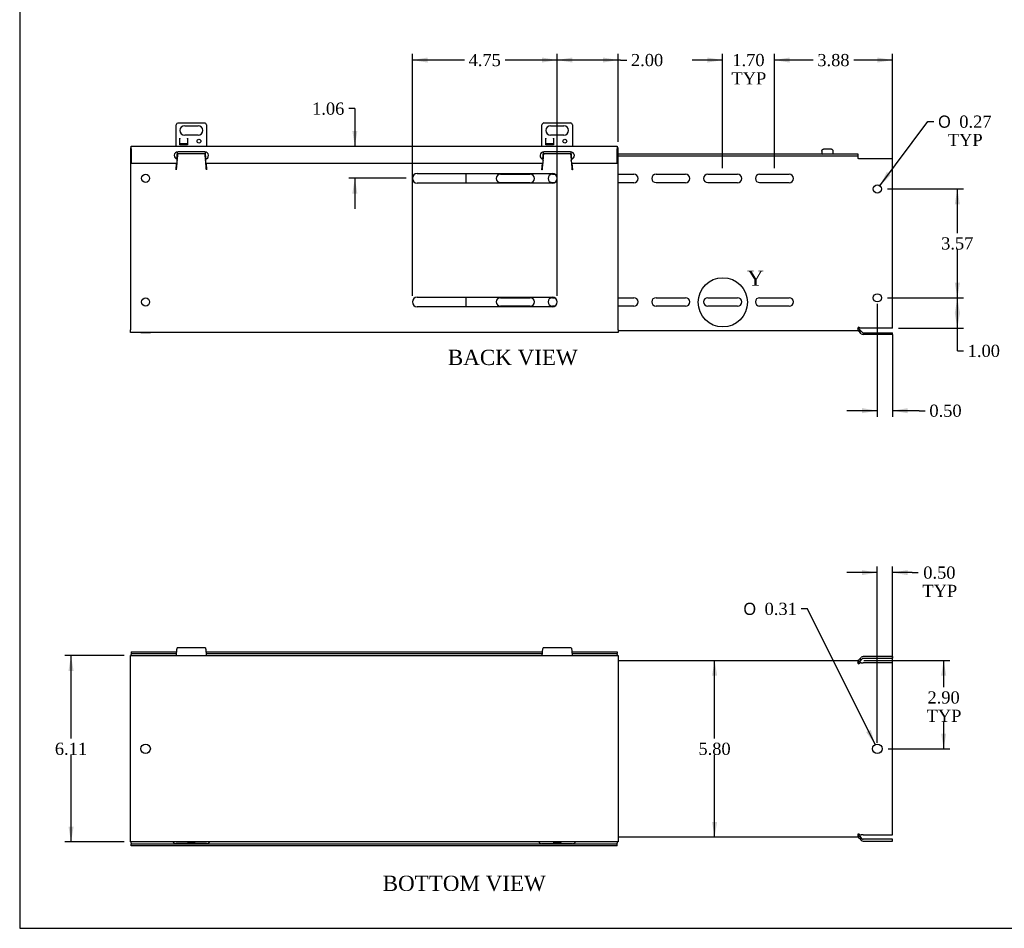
# Model space of a CAD drawing. Header units: inches. Extents: x 0.2 to 89.8, y -0.5 to 59.8.
# Tile 1 of 8: x 0.2 to 32.5, y 0.2 to 30. Entities that reach past the tile are written whole.
import ezdxf
from ezdxf.enums import TextEntityAlignment as Align
from ezdxf.lldxf.tags import DXFTag

# ---------------------------------------------------------------- set-up
doc = ezdxf.new("R2010")
doc.units = ezdxf.units.IN
doc.header["$MEASUREMENT"] = 0
for name, color, linetype in [('COM55240', 7, 'Continuous'), ('COM55544-3', 7, 'Continuous'), ('COM55545-3', 7, 'Continuous'), ('COM55546-3', 7, 'Continuous'), ('COM55609-3', 7, 'Continuous'), ('Default', 7, 'Continuous'), ('RVT19019', 7, 'Continuous'), ('SCS19491', 7, 'Continuous')]:
    doc.layers.add(name, color=color, linetype=linetype)
doc.styles.add('SEACAD_Solid_Edge_ANSI1_Symbols', font='txt')
doc.styles.add('SEACAD_Times_New_Roman', font='times.ttf')
tags = doc.linetypes.add('CENTER2', pattern=[1.125, 0.75, -0.125, 0.125, -0.125]).pattern_tags.tags
tags[10:11] = [DXFTag(74, 4), DXFTag(75, 0), DXFTag(340, '0'), DXFTag(46, 0.0), DXFTag(50, 0.0), DXFTag(44, 0.0), DXFTag(45, 0.0)]
tags[8:9] = [DXFTag(74, 4), DXFTag(75, 0), DXFTag(340, '0'), DXFTag(46, 0.0), DXFTag(50, 0.0), DXFTag(44, 0.0), DXFTag(45, 0.0)]
tags[6:7] = [DXFTag(74, 4), DXFTag(75, 0), DXFTag(340, '0'), DXFTag(46, 0.0), DXFTag(50, 0.0), DXFTag(44, 0.0), DXFTag(45, 0.0)]
tags[4:5] = [DXFTag(74, 4), DXFTag(75, 0), DXFTag(340, '0'), DXFTag(46, 0.0), DXFTag(50, 0.0), DXFTag(44, 0.0), DXFTag(45, 0.0)]
doc.dimstyles.new('HAMMOND_(STH_-_66x44)', dxfattribs={"dimtxt": 0.4, "dimasz": 0.5, "dimexe": 0.2, "dimexo": 0.2, "dimgap": 0.1, "dimtad": 0, "dimtih": 1, "dimtoh": 1, "dimzin": 0, "dimdsep": 46, "dimtxsty": 'SEACAD_Times_New_Roman', "dimblk1": '_SE_FILLED', "dimblk2": '_SE_FILLED', "dimsah": 1, "dimcen": 0.2, "dimadec": 0, "dimazin": 0, "dimtfac": 0.8, "dimtofl": 0, "dimtmove": 0, "dimatfit": 3, "dimfxl": 1, "dimtolj": 1, "dimtzin": 0, "dimarcsym": 0})

# ---------------------------------------------------------------- blocks, each defined once
blk = doc.blocks.new('SE2')
at = {"layer": 'COM55240', "color": 7, "linetype": 'Continuous'}
for p, q in [((5.367, 25.824), (5.367, 26.525)), ((5.43, 26.587), (6.305, 26.587)), ((5.649, 26.494), (6.086, 26.494)), ((6.367, 26.525), (6.367, 25.824)), ((17.367, 25.824), (17.367, 26.525)), ((17.43, 26.587), (18.305, 26.587)), ((17.649, 26.494), (18.086, 26.494)), ((18.367, 26.525), (18.367, 25.824)), ((6.086, 26.181), (5.649, 26.181)), ((18.086, 26.181), (17.649, 26.181)), ((5.492, 26.087), (5.493, 26.087)), ((5.492, 25.869), (5.492, 26.087)), ((5.742, 25.869), (5.492, 25.869)), ((5.493, 26.087), (5.493, 26.075)), ((5.493, 25.893), (5.493, 26.075)), ((5.493, 25.869), (5.493, 25.893)), ((5.742, 25.893), (5.493, 25.893)), ((5.742, 25.869), (5.493, 25.869)), ((5.742, 26.087), (5.742, 25.869)), ((5.742, 26.087), (5.742, 26.087)), ((5.742, 26.075), (5.742, 26.087)), ((5.742, 26.075), (5.742, 25.893)), ((5.742, 25.869), (5.742, 25.893)), ((17.492, 26.087), (17.493, 26.087)), ((17.492, 25.869), (17.492, 26.087)), ((17.742, 25.869), (17.492, 25.869)), ((17.493, 26.087), (17.493, 26.075)), ((17.493, 25.893), (17.493, 26.075)), ((17.493, 25.869), (17.493, 25.893)), ((17.742, 25.893), (17.493, 25.893)), ((17.742, 25.869), (17.493, 25.869)), ((17.742, 26.087), (17.742, 25.869)), ((17.742, 26.087), (17.742, 26.087)), ((17.742, 26.075), (17.742, 26.087)), ((17.742, 26.075), (17.742, 25.893)), ((17.742, 25.869), (17.742, 25.893))]:
    blk.add_line(p, q, dxfattribs=at)
for centre in [(6.117, 25.987), (18.117, 25.987)]:
    blk.add_circle(centre, 0.0625, dxfattribs=at)
for centre, radius, start, end in [((5.481, 26.473), 0.125, 114.2952, 155.7048), ((5.649, 26.337), 0.156, 90, 270), ((6.086, 26.337), 0.156, 270, 90), ((6.254, 26.473), 0.125, 24.2952, 65.7048), ((17.481, 26.473), 0.125, 114.2952, 155.7048), ((17.649, 26.337), 0.156, 90, 270), ((18.086, 26.337), 0.156, 270, 90), ((18.254, 26.473), 0.125, 24.2952, 65.7048), ((5.481, 25.232), 0.125, 213.8124, 217.8878), ((6.254, 25.232), 0.125, 322.5776, 326.1876)]:
    blk.add_arc(centre, radius, start, end, dxfattribs=at)
at = {"layer": 'COM55544-3', "color": 7, "linetype": 'Continuous'}
for p, q in [((3.867, 25.767), (3.867, 19.796)), ((3.899, 25.767), (3.867, 25.767)), ((5.397, 25.391), (5.419, 25.636)), ((5.429, 25.58), (6.306, 25.58)), ((6.316, 25.636), (6.337, 25.391)), ((17.397, 25.391), (17.419, 25.636)), ((17.429, 25.58), (18.306, 25.58)), ((18.316, 25.636), (18.337, 25.391)), ((19.867, 25.767), (19.836, 25.767)), ((19.867, 19.796), (19.867, 25.767)), ((5.367, 25.048), (5.386, 25.262)), ((6.349, 25.262), (6.367, 25.048)), ((17.367, 25.048), (17.386, 25.262)), ((18.349, 25.262), (18.367, 25.048)), ((5.372, 25.048), (5.367, 25.048)), ((5.377, 25.129), (5.382, 25.146)), ((5.377, 25.075), (5.377, 25.129)), ((5.377, 25.075), (5.382, 25.092)), ((5.382, 25.092), (5.382, 25.146)), ((6.353, 25.146), (6.358, 25.129)), ((6.353, 25.092), (6.353, 25.146)), ((6.353, 25.092), (6.358, 25.075)), ((6.358, 25.075), (6.358, 25.129)), ((6.367, 25.048), (6.362, 25.048)), ((13.274, 24.923), (17.711, 24.923)), ((17.372, 25.048), (17.367, 25.048)), ((17.377, 25.129), (17.382, 25.146)), ((17.377, 25.075), (17.377, 25.129)), ((17.377, 25.075), (17.382, 25.092)), ((17.382, 25.092), (17.382, 25.146)), ((18.353, 25.146), (18.358, 25.129)), ((18.353, 25.092), (18.353, 25.146)), ((18.353, 25.092), (18.358, 25.075)), ((18.358, 25.075), (18.358, 25.129)), ((18.367, 25.048), (18.362, 25.048)), ((17.711, 24.61), (13.274, 24.61)), ((13.274, 20.866), (17.711, 20.866)), ((17.711, 20.553), (13.274, 20.553)), ((3.867, 19.71), (3.867, 19.796)), ((19.867, 19.71), (3.867, 19.71)), ((4.211, 19.71), (4.524, 19.71)), ((19.867, 19.796), (19.867, 19.71))]:
    blk.add_line(p, q, dxfattribs=at)
for centre in [(4.367, 24.767), (4.367, 20.71)]:
    blk.add_circle(centre, 0.133, dxfattribs=at)
for centre, radius, start, end in [((6.899, 25.001), 1.527, 175.2, 178.238), ((5.539, 25.033), 0.167, 165.6155, 175.0878), ((4.836, 25.001), 1.527, 1.762, 4.8), ((6.196, 25.033), 0.167, 4.9122, 14.3845), ((13.274, 24.767), 0.156, 90, 270), ((18.899, 25.001), 1.527, 175.2, 178.238), ((17.539, 25.033), 0.167, 165.6155, 175.0878), ((17.711, 24.767), 0.156, 270, 90), ((16.836, 25.001), 1.527, 1.762, 4.8), ((18.196, 25.033), 0.167, 4.9122, 14.3845), ((13.274, 20.71), 0.156, 90, 270), ((17.711, 20.71), 0.156, 270, 90)]:
    blk.add_arc(centre, radius, start, end, dxfattribs=at)
for points, knots in [([(5.382, 25.092), (5.384, 25.101), (5.386, 25.113), (5.389, 25.142), (5.391, 25.16), (5.395, 25.199), (5.397, 25.221), (5.401, 25.267), (5.403, 25.292), (5.407, 25.341), (5.409, 25.367), (5.413, 25.417), (5.415, 25.441), (5.419, 25.487), (5.421, 25.509), (5.425, 25.548), (5.427, 25.566), (5.429, 25.58)], [0, 0, 0, 0, 0.125, 0.125, 0.25, 0.25, 0.375, 0.375, 0.5, 0.5, 0.625, 0.625, 0.75, 0.75, 0.875, 0.875, 1, 1, 1, 1]), ([(6.306, 25.58), (6.308, 25.566), (6.31, 25.548), (6.314, 25.509), (6.316, 25.487), (6.32, 25.441), (6.322, 25.417), (6.326, 25.367), (6.328, 25.341), (6.332, 25.292), (6.334, 25.267), (6.338, 25.221), (6.34, 25.199), (6.344, 25.16), (6.345, 25.142), (6.349, 25.113), (6.351, 25.101), (6.353, 25.092)], [0, 0, 0, 0, 0.125, 0.125, 0.25, 0.25, 0.375, 0.375, 0.5, 0.5, 0.625, 0.625, 0.75, 0.75, 0.875, 0.875, 1, 1, 1, 1]), ([(17.382, 25.092), (17.384, 25.101), (17.386, 25.113), (17.389, 25.142), (17.391, 25.16), (17.395, 25.199), (17.397, 25.221), (17.401, 25.267), (17.403, 25.292), (17.407, 25.341), (17.409, 25.367), (17.413, 25.417), (17.415, 25.441), (17.419, 25.487), (17.421, 25.509), (17.425, 25.548), (17.427, 25.566), (17.429, 25.58)], [0, 0, 0, 0, 0.125, 0.125, 0.25, 0.25, 0.375, 0.375, 0.5, 0.5, 0.625, 0.625, 0.75, 0.75, 0.875, 0.875, 1, 1, 1, 1]), ([(18.306, 25.58), (18.308, 25.566), (18.31, 25.548), (18.314, 25.509), (18.316, 25.487), (18.32, 25.441), (18.322, 25.417), (18.326, 25.367), (18.328, 25.341), (18.332, 25.292), (18.334, 25.267), (18.338, 25.221), (18.34, 25.199), (18.344, 25.16), (18.345, 25.142), (18.349, 25.113), (18.351, 25.101), (18.353, 25.092)], [0, 0, 0, 0, 0.125, 0.125, 0.25, 0.25, 0.375, 0.375, 0.5, 0.5, 0.625, 0.625, 0.75, 0.75, 0.875, 0.875, 1, 1, 1, 1]), ([(5.382, 25.146), (5.384, 25.153), (5.386, 25.162), (5.389, 25.186), (5.391, 25.199), (5.395, 25.231), (5.397, 25.248), (5.401, 25.285), (5.403, 25.304), (5.406, 25.334), (5.407, 25.344), (5.408, 25.353)], [0, 0, 0, 0, 0.125, 0.125, 0.25, 0.25, 0.375, 0.375, 0.5, 0.5, 0.5608135, 0.5608135, 0.5608135, 0.5608135]), ([(5.408, 25.354), (5.408, 25.351), (5.408, 25.347), (5.407, 25.345), (5.407, 25.347), (5.408, 25.351), (5.408, 25.354)], [0, 0, 0, 0, 0.303382, 0.558357, 0.784097, 1, 1, 1, 1]), ([(6.327, 25.354), (6.327, 25.351), (6.327, 25.347), (6.328, 25.345), (6.327, 25.347), (6.327, 25.351), (6.327, 25.354)], [0, 0, 0, 0, 0.215904, 0.441643, 0.696618, 1, 1, 1, 1]), ([(6.327, 25.353), (6.328, 25.344), (6.329, 25.334), (6.332, 25.304), (6.334, 25.285), (6.338, 25.248), (6.34, 25.231), (6.344, 25.199), (6.345, 25.186), (6.349, 25.162), (6.351, 25.153), (6.353, 25.146)], [0.4391864, 0.4391864, 0.4391864, 0.4391864, 0.5, 0.5, 0.625, 0.625, 0.75, 0.75, 0.875, 0.875, 1, 1, 1, 1]), ([(17.382, 25.146), (17.384, 25.153), (17.386, 25.162), (17.389, 25.186), (17.391, 25.199), (17.395, 25.231), (17.397, 25.248), (17.401, 25.285), (17.403, 25.304), (17.406, 25.334), (17.407, 25.344), (17.408, 25.353)], [0, 0, 0, 0, 0.125, 0.125, 0.25, 0.25, 0.375, 0.375, 0.5, 0.5, 0.5608135, 0.5608135, 0.5608135, 0.5608135]), ([(17.408, 25.354), (17.408, 25.351), (17.408, 25.347), (17.407, 25.345), (17.407, 25.347), (17.408, 25.351), (17.408, 25.354)], [0, 0, 0, 0, 0.303382, 0.558357, 0.784097, 1, 1, 1, 1]), ([(18.327, 25.354), (18.327, 25.351), (18.327, 25.347), (18.328, 25.345), (18.327, 25.347), (18.327, 25.351), (18.327, 25.354)], [0, 0, 0, 0, 0.215904, 0.441643, 0.696618, 1, 1, 1, 1]), ([(18.327, 25.353), (18.328, 25.344), (18.329, 25.334), (18.332, 25.304), (18.334, 25.285), (18.338, 25.248), (18.34, 25.231), (18.344, 25.199), (18.345, 25.186), (18.349, 25.162), (18.351, 25.153), (18.353, 25.146)], [0.4391864, 0.4391864, 0.4391864, 0.4391864, 0.5, 0.5, 0.625, 0.625, 0.75, 0.75, 0.875, 0.875, 1, 1, 1, 1])]:
    blk.add_open_spline(points, degree=3, knots=knots, dxfattribs=at)
at = {"layer": 'COM55545-3', "color": 7, "linetype": 'Continuous'}
for p, q in [((3.899, 25.824), (19.836, 25.824)), ((3.899, 25.738), (3.899, 25.824)), ((3.899, 25.738), (3.899, 25.262)), ((6.305, 25.637), (5.43, 25.637)), ((18.305, 25.637), (17.43, 25.637)), ((19.836, 25.824), (19.836, 25.738)), ((19.836, 25.262), (19.836, 25.738)), ((3.899, 25.262), (5.399, 25.262)), ((6.336, 25.262), (17.399, 25.262)), ((18.336, 25.262), (19.836, 25.262))]:
    blk.add_line(p, q, dxfattribs=at)
for centre, start, end in [((5.43, 25.512), 90, 261.095), ((6.305, 25.512), 278.9529, 90), ((17.43, 25.512), 90, 261.095), ((18.305, 25.512), 278.9529, 90)]:
    blk.add_arc(centre, 0.125, start, end, dxfattribs=at)
at = {"layer": 'COM55546-3', "color": 7, "linetype": 'Continuous'}
for p, q in [((17.407, 25.503), (17.42, 25.503)), ((18.314, 25.503), (18.328, 25.503)), ((19.867, 25.503), (27.73, 25.503)), ((27.73, 25.503), (27.73, 25.417)), ((27.751, 25.417), (27.73, 25.417)), ((27.751, 25.417), (27.842, 25.417)), ((27.842, 25.417), (27.903, 25.417)), ((27.903, 25.417), (28.867, 25.417)), ((28.867, 19.846), (28.867, 25.417)), ((14.867, 24.923), (14.867, 24.61)), ((16.008, 24.905), (16.977, 24.905)), ((17.708, 24.905), (17.783, 24.905)), ((19.867, 24.905), (20.377, 24.905)), ((21.108, 24.905), (22.077, 24.905)), ((22.808, 24.905), (23.777, 24.905)), ((24.508, 24.905), (25.477, 24.905)), ((16.977, 24.624), (16.008, 24.624)), ((17.776, 24.624), (17.708, 24.624)), ((20.377, 24.624), (19.867, 24.624)), ((22.077, 24.624), (21.108, 24.624)), ((23.777, 24.624), (22.808, 24.624)), ((25.477, 24.624), (24.508, 24.624)), ((14.867, 20.866), (14.867, 20.553)), ((16.008, 20.85), (16.977, 20.85)), ((17.708, 20.85), (17.78, 20.85)), ((19.867, 20.85), (20.377, 20.85)), ((21.108, 20.85), (22.077, 20.85)), ((22.808, 20.85), (23.777, 20.85)), ((24.508, 20.85), (25.477, 20.85)), ((16.977, 20.569), (16.008, 20.569)), ((17.78, 20.569), (17.708, 20.569)), ((20.377, 20.569), (19.867, 20.569)), ((22.077, 20.569), (21.108, 20.569)), ((23.777, 20.569), (22.808, 20.569)), ((25.477, 20.569), (24.508, 20.569)), ((27.73, 19.767), (19.867, 19.767)), ((27.73, 19.853), (27.73, 19.767)), ((27.789, 19.846), (27.751, 19.884)), ((27.751, 19.758), (27.791, 19.798)), ((27.751, 19.758), (27.788, 19.721)), ((27.788, 19.721), (27.829, 19.761)), ((27.842, 19.667), (27.788, 19.721)), ((27.842, 19.846), (27.789, 19.846)), ((27.791, 19.798), (27.829, 19.761)), ((27.829, 19.761), (27.883, 19.707)), ((27.903, 19.846), (27.842, 19.846)), ((28.867, 19.846), (27.903, 19.846)), ((27.903, 19.699), (28.867, 19.699)), ((28.867, 19.642), (27.903, 19.642)), ((28.867, 19.642), (28.867, 19.699))]:
    blk.add_line(p, q, dxfattribs=at)
for centre in [(28.367, 24.417), (28.367, 20.846)]:
    blk.add_circle(centre, 0.133, dxfattribs=at)
for centre, radius, start, end in [((16.008, 24.765), 0.14, 90, 270), ((16.977, 24.765), 0.141, 270, 90), ((17.708, 24.765), 0.14, 90, 270), ((20.377, 24.765), 0.141, 270, 90), ((21.108, 24.765), 0.14, 90, 270), ((22.077, 24.765), 0.141, 270, 90), ((22.808, 24.765), 0.14, 90, 270), ((23.777, 24.765), 0.141, 270, 90), ((24.508, 24.765), 0.14, 90, 270), ((25.477, 24.765), 0.141, 270, 90), ((16.008, 20.71), 0.14, 90, 270), ((16.977, 20.71), 0.141, 270, 90), ((17.708, 20.71), 0.14, 90, 270), ((20.377, 20.71), 0.141, 270, 90), ((21.108, 20.71), 0.14, 90, 270), ((22.077, 20.71), 0.141, 270, 90), ((22.808, 20.71), 0.14, 90, 270), ((23.777, 20.71), 0.141, 270, 90), ((24.508, 20.71), 0.14, 90, 270), ((25.477, 20.71), 0.141, 270, 90), ((27.535, 20.001), 0.246, 322.7794, 331.6074), ((27.527, 20.315), 0.505, 293.7221, 298.1767), ((27.73, 19.738), 0.086, 45, 90), ((27.73, 19.737), 0.0293, 45.236, 89.764), ((27.903, 19.728), 0.029, 225, 270), ((27.903, 19.728), 0.086, 225, 270)]:
    blk.add_arc(centre, radius, start, end, dxfattribs=at)
at = {"layer": 'COM55609-3', "color": 7, "linetype": 'Continuous'}
for p, q in [((17.426, 25.56), (17.412, 25.56)), ((18.323, 25.56), (18.309, 25.56)), ((27.742, 25.56), (19.867, 25.56)), ((27.742, 25.503), (27.742, 25.56)), ((27.742, 25.503), (27.73, 25.503))]:
    blk.add_line(p, q, dxfattribs=at)
at = {"layer": 'SCS19491', "color": 7, "linetype": 'Continuous'}
for p, q in [((26.542, 25.645), (26.542, 25.585)), ((26.546, 25.66), (26.544, 25.66)), ((26.637, 25.735), (26.699, 25.735)), ((26.696, 25.735), (26.699, 25.735)), ((26.7, 25.73), (26.76, 25.731)), ((26.754, 25.735), (26.751, 25.735)), ((26.756, 25.735), (26.754, 25.735)), ((26.754, 25.735), (26.754, 25.731)), ((26.759, 25.735), (26.756, 25.735)), ((26.756, 25.731), (26.756, 25.735)), ((26.759, 25.735), (26.823, 25.735)), ((26.76, 25.731), (26.759, 25.735)), ((26.914, 25.66), (26.916, 25.66)), ((26.917, 25.585), (26.917, 25.645))]:
    blk.add_line(p, q, dxfattribs=at)
for centre, radius, start, end in [((26.632, 25.645), 0.09, 170.4059, 180), ((26.567, 25.585), 0.025, 180, 270), ((26.892, 25.585), 0.025, 270, 0), ((26.827, 25.645), 0.09, 0, 9.5941)]:
    blk.add_arc(centre, radius, start, end, dxfattribs=at)
for points in [[(26.546, 25.66), (26.547, 25.665), (26.548, 25.67), (26.552, 25.68), (26.554, 25.685), (26.56, 25.694), (26.563, 25.699), (26.57, 25.707), (26.574, 25.711), (26.582, 25.717), (26.586, 25.72), (26.596, 25.726), (26.601, 25.728), (26.611, 25.731), (26.616, 25.733), (26.627, 25.734), (26.632, 25.735), (26.637, 25.735)], [(26.823, 25.735), (26.828, 25.735), (26.833, 25.734), (26.844, 25.733), (26.849, 25.731), (26.859, 25.728), (26.864, 25.726), (26.874, 25.72), (26.878, 25.717), (26.886, 25.711), (26.89, 25.707), (26.897, 25.699), (26.9, 25.694), (26.906, 25.685), (26.908, 25.68), (26.912, 25.67), (26.913, 25.665), (26.914, 25.66)]]:
    blk.add_open_spline(points, degree=3, knots=[0, 0, 0, 0, 0.125, 0.125, 0.25, 0.25, 0.375, 0.375, 0.5, 0.5, 0.625, 0.625, 0.75, 0.75, 0.875, 0.875, 1, 1, 1, 1], dxfattribs=at)
blk.add_open_spline([(26.699, 25.735), (26.699, 25.735), (26.7, 25.733), (26.7, 25.73)], degree=3, dxfattribs=at)
blk = doc.blocks.new('SE5')
at = {"layer": 'COM55544-3', "color": 7, "linetype": 'Continuous'}
for p, q in [((3.867, 9.022), (3.867, 9.108)), ((3.867, 9.108), (19.867, 9.108)), ((5.377, 9.127), (5.382, 9.175)), ((6.327, 9.358), (5.408, 9.358)), ((6.353, 9.175), (6.358, 9.127)), ((17.377, 9.127), (17.382, 9.175)), ((18.327, 9.358), (17.408, 9.358)), ((18.353, 9.175), (18.358, 9.127)), ((19.867, 9.108), (19.867, 9.022)), ((3.867, 3.08), (3.867, 9.022)), ((19.867, 9.022), (19.867, 3.08)), ((3.867, 2.994), (3.867, 3.08)), ((19.867, 2.994), (3.867, 2.994)), ((19.867, 3.08), (19.867, 2.994))]:
    blk.add_line(p, q, dxfattribs=at)
blk.add_circle((4.367, 6.051), 0.156, dxfattribs=at)
for points, knots in [([(5.372, 9.108), (5.373, 9.108), (5.373, 9.108), (5.374, 9.11), (5.374, 9.111), (5.375, 9.115), (5.376, 9.117), (5.376, 9.121), (5.377, 9.124), (5.377, 9.127)], [0, 0, 0, 0, 0.25, 0.25, 0.5, 0.5, 0.75, 0.75, 1, 1, 1, 1]), ([(5.382, 9.175), (5.384, 9.198), (5.386, 9.221), (5.389, 9.262), (5.391, 9.28), (5.395, 9.312), (5.397, 9.325), (5.401, 9.345), (5.403, 9.352), (5.406, 9.357), (5.407, 9.358), (5.408, 9.358)], [0, 0, 0, 0, 0.125, 0.125, 0.25, 0.25, 0.375, 0.375, 0.5, 0.5, 0.561782, 0.561782, 0.561782, 0.561782]), ([(6.327, 9.358), (6.328, 9.358), (6.329, 9.357), (6.332, 9.352), (6.334, 9.345), (6.338, 9.325), (6.34, 9.312), (6.344, 9.28), (6.345, 9.262), (6.349, 9.221), (6.351, 9.198), (6.353, 9.175)], [0.438218, 0.438218, 0.438218, 0.438218, 0.5, 0.5, 0.625, 0.625, 0.75, 0.75, 0.875, 0.875, 1, 1, 1, 1]), ([(6.358, 9.127), (6.358, 9.124), (6.359, 9.121), (6.359, 9.117), (6.36, 9.115), (6.361, 9.111), (6.361, 9.11), (6.362, 9.108), (6.362, 9.108), (6.362, 9.108)], [0, 0, 0, 0, 0.25, 0.25, 0.5, 0.5, 0.75, 0.75, 1, 1, 1, 1]), ([(17.372, 9.108), (17.373, 9.108), (17.373, 9.108), (17.374, 9.11), (17.374, 9.111), (17.375, 9.115), (17.376, 9.117), (17.376, 9.121), (17.377, 9.124), (17.377, 9.127)], [0, 0, 0, 0, 0.25, 0.25, 0.5, 0.5, 0.75, 0.75, 1, 1, 1, 1]), ([(17.382, 9.175), (17.384, 9.198), (17.386, 9.221), (17.389, 9.262), (17.391, 9.28), (17.395, 9.312), (17.397, 9.325), (17.401, 9.345), (17.403, 9.352), (17.406, 9.357), (17.407, 9.358), (17.408, 9.358)], [0, 0, 0, 0, 0.125, 0.125, 0.25, 0.25, 0.375, 0.375, 0.5, 0.5, 0.561782, 0.561782, 0.561782, 0.561782]), ([(18.327, 9.358), (18.328, 9.358), (18.329, 9.357), (18.332, 9.352), (18.334, 9.345), (18.338, 9.325), (18.34, 9.312), (18.344, 9.28), (18.345, 9.262), (18.349, 9.221), (18.351, 9.198), (18.353, 9.175)], [0.438218, 0.438218, 0.438218, 0.438218, 0.5, 0.5, 0.625, 0.625, 0.75, 0.75, 0.875, 0.875, 1, 1, 1, 1]), ([(18.358, 9.127), (18.358, 9.124), (18.359, 9.121), (18.359, 9.117), (18.36, 9.115), (18.361, 9.111), (18.361, 9.11), (18.362, 9.108), (18.362, 9.108), (18.362, 9.108)], [0, 0, 0, 0, 0.25, 0.25, 0.5, 0.5, 0.75, 0.75, 1, 1, 1, 1])]:
    blk.add_open_spline(points, degree=3, knots=knots, dxfattribs=at)
at = {"layer": 'COM55545-3', "color": 7, "linetype": 'Continuous'}
for p, q in [((3.899, 9.233), (5.387, 9.233)), ((3.899, 9.233), (3.899, 9.176)), ((3.899, 9.176), (5.382, 9.176)), ((3.899, 9.176), (3.899, 9.147)), ((3.899, 9.108), (3.899, 9.147)), ((6.348, 9.233), (17.387, 9.233)), ((6.353, 9.176), (17.382, 9.176)), ((18.348, 9.233), (19.836, 9.233)), ((18.353, 9.176), (19.836, 9.176)), ((19.836, 9.233), (19.836, 9.176)), ((19.836, 9.147), (19.836, 9.176)), ((19.836, 9.147), (19.836, 9.108)), ((3.899, 2.955), (3.899, 2.994)), ((3.899, 2.955), (3.899, 2.926)), ((19.836, 2.926), (3.899, 2.926)), ((3.899, 2.869), (3.899, 2.926)), ((6.367, 2.944), (5.367, 2.944)), ((18.367, 2.936), (17.367, 2.936)), ((19.836, 2.994), (19.836, 2.955)), ((19.836, 2.926), (19.836, 2.955)), ((19.836, 2.869), (19.836, 2.926)), ((19.836, 2.869), (3.899, 2.869))]:
    blk.add_line(p, q, dxfattribs=at)
for centre, radius, start, end in [((5.367, 3.061), 0.125, 212.4118, 237.9948), ((5.365, 3.138), 0.194, 250.7495, 270.6864), ((6.37, 3.138), 0.194, 269.3027, 289.2614), ((6.367, 3.061), 0.125, 302.0052, 327.5882), ((17.367, 3.061), 0.125, 212.4118, 237.9948), ((17.367, 3.061), 0.125, 237.9948, 270), ((18.367, 3.061), 0.125, 270, 302.0052), ((18.367, 3.061), 0.125, 302.0052, 327.5882)]:
    blk.add_arc(centre, radius, start, end, dxfattribs=at)
at = {"layer": 'COM55546-3', "color": 7, "linetype": 'Continuous'}
for p, q in [((27.842, 9.051), (27.789, 8.998)), ((28.867, 9.077), (27.903, 9.077)), ((28.867, 9.077), (28.867, 9.02)), ((19.867, 8.952), (27.73, 8.952)), ((27.73, 8.952), (27.73, 8.866)), ((27.789, 8.998), (27.751, 8.96)), ((27.751, 8.96), (27.791, 8.92)), ((27.751, 8.834), (27.788, 8.871)), ((27.842, 8.871), (27.788, 8.871)), ((27.789, 8.998), (27.829, 8.958)), ((27.829, 8.958), (27.791, 8.92)), ((27.829, 8.958), (27.883, 9.011)), ((27.842, 8.871), (27.903, 8.871)), ((27.903, 9.02), (28.867, 9.02)), ((28.867, 8.871), (27.903, 8.871)), ((28.867, 3.23), (28.867, 8.871)), ((27.73, 3.236), (27.73, 3.15)), ((27.788, 3.23), (27.751, 3.267)), ((27.788, 3.23), (27.842, 3.23)), ((27.903, 3.23), (27.842, 3.23)), ((27.903, 3.23), (28.867, 3.23)), ((27.73, 3.15), (19.867, 3.15)), ((27.751, 3.141), (27.791, 3.181)), ((27.751, 3.141), (27.789, 3.103)), ((27.789, 3.103), (27.829, 3.143)), ((27.789, 3.103), (27.842, 3.05)), ((27.791, 3.181), (27.829, 3.143)), ((27.883, 3.09), (27.829, 3.143)), ((28.867, 3.082), (27.903, 3.082)), ((27.903, 3.025), (28.867, 3.025)), ((28.867, 3.025), (28.867, 3.082))]:
    blk.add_line(p, q, dxfattribs=at)
blk.add_circle((28.367, 6.051), 0.156, dxfattribs=at)
for centre, radius, start, end in [((27.903, 8.991), 0.086, 90, 135), ((27.73, 8.981), 0.0293, 270.236, 314.764), ((27.73, 8.981), 0.086, 270, 315), ((27.527, 8.403), 0.505, 61.8233, 66.2779), ((27.535, 8.717), 0.246, 28.3926, 37.2206), ((27.903, 8.991), 0.029, 90, 135), ((27.535, 3.384), 0.246, 322.7794, 331.6074), ((27.527, 3.698), 0.505, 293.7221, 298.1767), ((27.73, 3.121), 0.086, 45, 90), ((27.73, 3.12), 0.0293, 45.236, 89.764), ((27.903, 3.111), 0.086, 225, 270), ((27.903, 3.111), 0.029, 225, 270)]:
    blk.add_arc(centre, radius, start, end, dxfattribs=at)
at = {"layer": 'RVT19019', "color": 7, "linetype": 'Continuous'}
for p, q in [((5.972, 2.954), (5.762, 2.954)), ((17.972, 2.954), (17.762, 2.954))]:
    blk.add_line(p, q, dxfattribs=at)
for centre, start, end in [((5.762, 2.974), 90, 270), ((5.972, 2.974), 270, 90), ((17.762, 2.974), 90, 270), ((17.972, 2.974), 270, 90)]:
    blk.add_arc(centre, 0.02, start, end, dxfattribs=at)
blk = doc.blocks.new('DMBLK2011')
at = {"layer": 'Default', "linetype": 'Continuous', "transparency": 16777216}
for points in [[(27.867, 11.915), (27.867, 11.749), (28.367, 11.832)], [(29.367, 11.915), (28.867, 11.832), (29.367, 11.749)]]:
    blk.add_hatch(color=7, dxfattribs=at).paths.add_polyline_path(points)
at = {"layer": 'Default', "color": 7, "linetype": 'Continuous', "transparency": 16777216}
for p, q in [((28.367, 6.251), (28.367, 12.032)), ((28.867, 6.251), (28.867, 12.032)), ((28.367, 11.832), (27.367, 11.832)), ((29.505, 11.832), (28.867, 11.832)), ((29.505, 11.832), (29.705, 11.832))]:
    blk.add_line(p, q, dxfattribs=at)
at = {"layer": 'Default', "color": 7, "linetype": 'Continuous', "transparency": 16777216, "style": 'SEACAD_Times_New_Roman'}
for s, p in [('0.50', (29.874, 12.032)), ('TYP', (29.845, 11.432))]:
    blk.add_text(s, height=0.4, dxfattribs=at).set_placement(p, align=Align.TOP_LEFT)
blk = doc.blocks.new('_SE_FILLED')
at = {"color": 0}
blk.add_line((0, 0), (-1, 0), dxfattribs=at)
blk.add_solid([(0, 0), (-1, -0.1665), (-1, 0.1665), (0, 0)], dxfattribs=at)
blk = doc.blocks.new('DMBLK2012')
at = {"layer": 'Default', "linetype": 'Continuous', "transparency": 16777216}
for points in [[(30.626, 8.452), (30.543, 8.952), (30.46, 8.452)], [(30.626, 6.551), (30.46, 6.551), (30.543, 6.051)]]:
    blk.add_hatch(color=7, dxfattribs=at).paths.add_polyline_path(points)
at = {"layer": 'Default', "color": 7, "linetype": 'Continuous', "transparency": 16777216}
for p, q in [((27.93, 8.952), (30.743, 8.952)), ((30.543, 8.952), (30.543, 8.075)), ((30.543, 6.935), (30.543, 6.051)), ((28.724, 6.051), (30.743, 6.051))]:
    blk.add_line(p, q, dxfattribs=at)
at = {"layer": 'Default', "color": 7, "linetype": 'Continuous', "transparency": 16777216, "style": 'SEACAD_Times_New_Roman'}
for s, p in [('2.90', (30.012, 7.935)), ('TYP', (29.984, 7.335))]:
    blk.add_text(s, height=0.4, dxfattribs=at).set_placement(p, align=Align.TOP_LEFT)
blk = doc.blocks.new('DMBLK2013')
at = {"layer": 'Default', "linetype": 'Continuous', "transparency": 16777216}
blk.add_hatch(color=7, dxfattribs=at).paths.add_polyline_path([(27.999, 6.6), (28.298, 6.19), (28.149, 6.675)])
at = {"layer": 'Default', "color": 7, "linetype": 'Continuous', "transparency": 16777216}
for p, q in [((26.072, 10.642), (25.872, 10.642)), ((28.298, 6.19), (26.072, 10.642))]:
    blk.add_line(p, q, dxfattribs=at)
for s, style, p in [('O', 'SEACAD_Solid_Edge_ANSI1_Symbols', (23.974, 10.842)), ('0.31', 'SEACAD_Times_New_Roman', (24.67, 10.842))]:
    blk.add_text(s, height=0.4, dxfattribs=dict(at, style=style)).set_placement(p, align=Align.TOP_LEFT)
blk = doc.blocks.new('DMBLK2021')
at = {"layer": 'Default', "linetype": 'Continuous', "transparency": 16777216}
for points in [[(1.838, 8.608), (2.005, 8.608), (1.922, 9.108)], [(1.838, 3.494), (1.922, 2.994), (2.005, 3.494)]]:
    blk.add_hatch(color=7, dxfattribs=at).paths.add_polyline_path(points)
at = {"layer": 'Default', "color": 7, "linetype": 'Continuous', "transparency": 16777216}
for p, q in [((3.667, 9.108), (1.722, 9.108)), ((1.922, 6.391), (1.922, 9.108)), ((1.922, 2.994), (1.922, 5.851)), ((3.667, 2.994), (1.722, 2.994))]:
    blk.add_line(p, q, dxfattribs=at)
at = {"layer": 'Default', "color": 7, "linetype": 'Continuous', "transparency": 16777216, "style": 'SEACAD_Times_New_Roman'}
blk.add_text('6.11', height=0.4, dxfattribs=at).set_placement((1.391, 6.251), align=Align.TOP_LEFT)
blk = doc.blocks.new('DMBLK2022')
at = {"layer": 'Default', "linetype": 'Continuous', "transparency": 16777216}
for points in [[(22.946, 8.452), (23.113, 8.452), (23.03, 8.952)], [(22.946, 3.65), (23.03, 3.15), (23.113, 3.65)]]:
    blk.add_hatch(color=7, dxfattribs=at).paths.add_polyline_path(points)
at = {"layer": 'Default', "color": 7, "linetype": 'Continuous', "transparency": 16777216}
for p, q in [((23.03, 6.391), (23.03, 8.952)), ((23.03, 3.15), (23.03, 5.851))]:
    blk.add_line(p, q, dxfattribs=at)
at = {"layer": 'Default', "color": 7, "linetype": 'Continuous', "transparency": 16777216, "style": 'SEACAD_Times_New_Roman'}
blk.add_text('5.80', height=0.4, dxfattribs=at).set_placement((22.499, 6.251), align=Align.TOP_LEFT)
blk = doc.blocks.new('DMBLK2023')
at = {"layer": 'Default', "linetype": 'Continuous', "transparency": 16777216}
for points in [[(25.492, 28.731), (24.992, 28.647), (25.492, 28.564)], [(28.367, 28.731), (28.367, 28.564), (28.867, 28.647)]]:
    blk.add_hatch(color=7, dxfattribs=at).paths.add_polyline_path(points)
at = {"layer": 'Default', "color": 7, "linetype": 'Continuous', "transparency": 16777216}
for p, q in [((24.992, 25.105), (24.992, 28.847)), ((28.867, 22.832), (28.867, 28.847)), ((26.259, 28.647), (24.992, 28.647)), ((28.867, 28.647), (27.601, 28.647))]:
    blk.add_line(p, q, dxfattribs=at)
at = {"layer": 'Default', "color": 7, "linetype": 'Continuous', "transparency": 16777216, "style": 'SEACAD_Times_New_Roman'}
blk.add_text('3.88', height=0.4, dxfattribs=at).set_placement((26.399, 28.847), align=Align.TOP_LEFT)
blk = doc.blocks.new('DMBLK2024')
at = {"layer": 'Default', "linetype": 'Continuous', "transparency": 16777216}
for points in [[(22.792, 28.731), (22.792, 28.564), (23.292, 28.647)], [(25.492, 28.731), (24.992, 28.647), (25.492, 28.564)]]:
    blk.add_hatch(color=7, dxfattribs=at).paths.add_polyline_path(points)
at = {"layer": 'Default', "color": 7, "linetype": 'Continuous', "transparency": 16777216}
for p, q in [((23.292, 25.105), (23.292, 28.847)), ((24.992, 25.105), (24.992, 28.847)), ((23.292, 28.647), (22.292, 28.647)), ((25.992, 28.647), (24.992, 28.647))]:
    blk.add_line(p, q, dxfattribs=at)
at = {"layer": 'Default', "color": 7, "linetype": 'Continuous', "transparency": 16777216, "style": 'SEACAD_Times_New_Roman'}
for s, p in [('1.70', (23.612, 28.847)), ('TYP', (23.583, 28.247))]:
    blk.add_text(s, height=0.4, dxfattribs=at).set_placement(p, align=Align.TOP_LEFT)
blk = doc.blocks.new('DMBLK2030')
at = {"layer": 'Default', "linetype": 'Continuous', "transparency": 16777216}
for points in [[(18.367, 28.731), (17.867, 28.647), (18.367, 28.564)], [(19.367, 28.731), (19.367, 28.564), (19.867, 28.647)]]:
    blk.add_hatch(color=7, dxfattribs=at).paths.add_polyline_path(points)
at = {"layer": 'Default', "color": 7, "linetype": 'Continuous', "transparency": 16777216}
for p, q in [((17.867, 20.91), (17.867, 28.847)), ((19.867, 25.967), (19.867, 28.847)), ((19.947, 28.647), (17.867, 28.647)), ((19.947, 28.647), (20.147, 28.647))]:
    blk.add_line(p, q, dxfattribs=at)
at = {"layer": 'Default', "color": 7, "linetype": 'Continuous', "transparency": 16777216, "style": 'SEACAD_Times_New_Roman'}
blk.add_text('2.00', height=0.4, dxfattribs=at).set_placement((20.287, 28.847), align=Align.TOP_LEFT)
blk = doc.blocks.new('DMBLK2031')
at = {"layer": 'Default', "linetype": 'Continuous', "transparency": 16777216}
for points in [[(13.617, 28.731), (13.117, 28.647), (13.617, 28.564)], [(17.367, 28.731), (17.367, 28.564), (17.867, 28.647)]]:
    blk.add_hatch(color=7, dxfattribs=at).paths.add_polyline_path(points)
at = {"layer": 'Default', "color": 7, "linetype": 'Continuous', "transparency": 16777216}
for p, q in [((13.117, 20.91), (13.117, 28.847)), ((17.867, 20.91), (17.867, 28.847)), ((14.822, 28.647), (13.117, 28.647)), ((17.867, 28.647), (16.163, 28.647))]:
    blk.add_line(p, q, dxfattribs=at)
at = {"layer": 'Default', "color": 7, "linetype": 'Continuous', "transparency": 16777216, "style": 'SEACAD_Times_New_Roman'}
blk.add_text('4.75', height=0.4, dxfattribs=at).set_placement((14.962, 28.847), align=Align.TOP_LEFT)
blk = doc.blocks.new('SE12')
at = {"color": 7, "linetype": 'Continuous', "style": 'SEACAD_Times_New_Roman'}
blk.add_text('Y', height=0.5, dxfattribs=at).set_placement((24.098, 21.74), align=Align.TOP_LEFT)
blk = doc.blocks.new('SE11')
at = {"layer": 'Default', "color": 7, "linetype": 'CENTER2'}
blk.add_circle((23.3, 20.699), 0.808, dxfattribs=at)
at = {"layer": 'Default'}
blk.add_blockref('SE12', (0, 0), dxfattribs=at)
blk = doc.blocks.new('DMBLK2035')
at = {"layer": 'Default', "linetype": 'Continuous', "transparency": 16777216}
for points in [[(31.075, 20.346), (30.992, 20.846), (30.908, 20.346)], [(31.075, 20.346), (30.908, 20.346), (30.992, 19.846)]]:
    blk.add_hatch(color=7, dxfattribs=at).paths.add_polyline_path(points)
at = {"layer": 'Default', "color": 7, "linetype": 'Continuous', "transparency": 16777216}
for p, q in [((28.7, 20.846), (31.192, 20.846)), ((30.992, 19.106), (30.992, 20.846)), ((29.067, 19.846), (31.192, 19.846)), ((30.992, 19.106), (31.192, 19.106))]:
    blk.add_line(p, q, dxfattribs=at)
at = {"layer": 'Default', "color": 7, "linetype": 'Continuous', "transparency": 16777216, "style": 'SEACAD_Times_New_Roman'}
blk.add_text('1.00', height=0.4, dxfattribs=at).set_placement((31.332, 19.306), align=Align.TOP_LEFT)
blk = doc.blocks.new('DMBLK2036')
at = {"layer": 'Default', "linetype": 'Continuous', "transparency": 16777216}
for points in [[(31.075, 23.917), (30.992, 24.417), (30.908, 23.917)], [(31.075, 21.346), (30.908, 21.346), (30.992, 20.846)]]:
    blk.add_hatch(color=7, dxfattribs=at).paths.add_polyline_path(points)
at = {"layer": 'Default', "color": 7, "linetype": 'Continuous', "transparency": 16777216}
for p, q in [((28.7, 24.417), (31.192, 24.417)), ((30.992, 22.972), (30.992, 24.417)), ((30.992, 20.846), (30.992, 22.432)), ((28.7, 20.846), (31.192, 20.846))]:
    blk.add_line(p, q, dxfattribs=at)
at = {"layer": 'Default', "color": 7, "linetype": 'Continuous', "transparency": 16777216, "style": 'SEACAD_Times_New_Roman'}
blk.add_text('3.57', height=0.4, dxfattribs=at).set_placement((30.461, 22.832), align=Align.TOP_LEFT)
blk = doc.blocks.new('DMBLK2037')
at = {"layer": 'Default', "linetype": 'Continuous', "transparency": 16777216}
for points in [[(27.867, 17.06), (28.367, 17.143), (27.867, 17.227)], [(29.367, 17.06), (29.367, 17.227), (28.867, 17.143)]]:
    blk.add_hatch(color=7, dxfattribs=at).paths.add_polyline_path(points)
at = {"layer": 'Default', "color": 7, "linetype": 'Continuous', "transparency": 16777216}
for p, q in [((28.367, 20.646), (28.367, 16.943)), ((28.867, 19.646), (28.867, 16.943)), ((28.367, 17.143), (27.367, 17.143)), ((29.735, 17.143), (28.867, 17.143)), ((29.735, 17.143), (29.935, 17.143))]:
    blk.add_line(p, q, dxfattribs=at)
at = {"layer": 'Default', "color": 7, "linetype": 'Continuous', "transparency": 16777216, "style": 'SEACAD_Times_New_Roman'}
blk.add_text('0.50', height=0.4, dxfattribs=at).set_placement((30.075, 17.343), align=Align.TOP_LEFT)
blk = doc.blocks.new('DMBLK2038')
at = {"layer": 'Default', "linetype": 'Continuous', "transparency": 16777216}
for points in [[(11.147, 26.324), (11.23, 25.824), (11.314, 26.324)], [(11.147, 24.267), (11.314, 24.267), (11.23, 24.767)]]:
    blk.add_hatch(color=7, dxfattribs=at).paths.add_polyline_path(points)
at = {"layer": 'Default', "color": 7, "linetype": 'Continuous', "transparency": 16777216}
for p, q in [((11.23, 27.054), (11.03, 27.054)), ((11.23, 27.054), (11.23, 25.824)), ((12.917, 24.767), (11.03, 24.767)), ((11.23, 24.767), (11.23, 23.767))]:
    blk.add_line(p, q, dxfattribs=at)
at = {"layer": 'Default', "color": 7, "linetype": 'Continuous', "transparency": 16777216, "style": 'SEACAD_Times_New_Roman'}
blk.add_text('1.06', height=0.4, dxfattribs=at).set_placement((9.829, 27.254), align=Align.TOP_LEFT)
blk = doc.blocks.new('DMBLK2039')
at = {"layer": 'Default', "linetype": 'Continuous', "transparency": 16777216}
blk.add_hatch(color=7, dxfattribs=at).paths.add_polyline_path([(28.68, 24.974), (28.447, 24.523), (28.813, 24.874)])
at = {"layer": 'Default', "color": 7, "linetype": 'Continuous', "transparency": 16777216}
for p, q in [((28.447, 24.523), (30.02, 26.626)), ((30.02, 26.626), (30.22, 26.626))]:
    blk.add_line(p, q, dxfattribs=at)
for s, style, p in [('O', 'SEACAD_Solid_Edge_ANSI1_Symbols', (30.36, 26.826)), ('0.27', 'SEACAD_Times_New_Roman', (31.056, 26.826)), ('TYP', 'SEACAD_Times_New_Roman', (30.68, 26.226))]:
    blk.add_text(s, height=0.4, dxfattribs=dict(at, style=style)).set_placement(p, align=Align.TOP_LEFT)
blk = doc.blocks.new('BORDER')
at = {"layer": 'Default', "color": 7, "linetype": 'Continuous'}
for p, q in [((-41.86, 27.86), (-41.86, 0)), ((-41.86, 0), (0, 0))]:
    blk.add_line(p, q, dxfattribs=at)

msp = doc.modelspace()

# ---------------------------------------------------------------- block references
at = {"layer": 'Default', "color": 7, "xscale": 2.14, "yscale": 2.14, "zscale": 2.14}
msp.add_blockref('BORDER', (89.818, 0.161), dxfattribs=at)
at = {"layer": 'Default'}
for name in ['SE2', 'SE11', 'SE5']:
    msp.add_blockref(name, (0, 0), dxfattribs=at)

# ---------------------------------------------------------------- texts
at = {"layer": 'Default', "color": 7, "linetype": 'Continuous', "style": 'SEACAD_Times_New_Roman'}
for s, p in [('BACK VIEW', (14.282, 19.142)), ('BOTTOM VIEW', (12.145, 1.888))]:
    msp.add_text(s, height=0.5, dxfattribs=at).set_placement(p, align=Align.TOP_LEFT)

# ---------------------------------------------------------------- dimensions: what is measured, and where the dimension line sits
at = {"layer": 'Default', "color": 7, "linetype": 'Continuous'}
for base, p1, p2, text, picture, middle in [((13.117, 28.647), (17.867, 20.71), (13.117, 20.71), '\\A1;<>', 'DMBLK2031', (15.492, 28.647)), ((23.292, 28.647), (24.992, 24.905), (23.292, 24.905), '\\A1;<>\\PTYP', 'DMBLK2024', (24.142, 28.647)), ((24.992477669, 28.647242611), (28.867477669, 22.631548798), (24.992477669, 24.905268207), '\\A1;<>', 'DMBLK2023', (26.929977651, 28.647242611))]:
    dim = msp.add_linear_dim(base=base, p1=p1, p2=p2, text=text, dimstyle='HAMMOND_(STH_-_66x44)', dxfattribs=at)
    dim.commit()
    dim.dimension.update_dxf_attribs({"geometry": picture, "text_midpoint": middle, "dimtype": 160})
for base, p1, p2, text, picture, middle in [((17.867, 28.647), (19.867, 19.796), (17.867, 20.71), '\\A1;<>', 'DMBLK2030', (20.147, 28.647)), ((28.367, 17.143), (28.867, 19.846), (28.367, 20.846), '\\A1;<>', 'DMBLK2037', (29.935, 17.143)), ((28.367, 11.832), (28.867, 6.051), (28.367, 6.051), '\\A1;<>\\PTYP', 'DMBLK2011', (29.705, 11.832))]:
    dim = msp.add_linear_dim(base=base, p1=p1, p2=p2, text=text, dimstyle='HAMMOND_(STH_-_66x44)', override={"dimtmove": 1}, dxfattribs=at)
    dim.commit()
    dim.dimension.update_dxf_attribs({"geometry": picture, "text_midpoint": middle, "dimtype": 160})
for base, p1, p2, picture, middle in [((11.23, 24.767), (19.836, 25.824), (13.117, 24.767), 'DMBLK2038', (11.03, 27.054)), ((30.992, 20.846), (28.867, 19.846), (28.5, 20.846), 'DMBLK2035', (31.192, 19.106))]:
    dim = msp.add_linear_dim(base=base, p1=p1, p2=p2, angle=90, text='\\A1;<>', dimstyle='HAMMOND_(STH_-_66x44)', override={"dimtmove": 1}, dxfattribs=at)
    dim.commit()
    dim.dimension.update_dxf_attribs({"geometry": picture, "text_midpoint": middle, "dimtype": 160})
for p1, p2, text, picture, middle in [((28.288, 24.31), (28.447, 24.523), '\\A1;<>\\PTYP', 'DMBLK2039', (30.22, 26.626)), ((28.437, 5.911), (28.298, 6.19), '\\A1;<>', 'DMBLK2013', (25.872, 10.642))]:
    dim = msp.add_diameter_dim_2p(p1=p1, p2=p2, text=text, dimstyle='HAMMOND_(STH_-_66x44)', dxfattribs=at)
    dim.commit()
    dim.dimension.update_dxf_attribs({"geometry": picture, "text_midpoint": middle, "dimtype": 163})
for base, p1, p2, text, picture, middle, dimtype in [((30.992, 20.846), (28.5, 20.846), (28.5, 24.417), '\\A1;<>', 'DMBLK2036', (30.992, 22.632), 161), ((1.922, 2.994), (3.867, 2.994), (3.867, 9.108), '\\A1;<>', 'DMBLK2021', (1.922, 6.051), 161), ((23.03, 3.15), (27.73, 3.15), (27.73, 8.952), '\\A1;<>', 'DMBLK2022', (23.03, 6.051), 161), ((30.543, 6.051), (27.73, 8.952), (28.524, 6.051), '\\A1;<>\\PTYP', 'DMBLK2012', (30.543, 7.735), 160)]:
    dim = msp.add_linear_dim(base=base, p1=p1, p2=p2, angle=90, text=text, dimstyle='HAMMOND_(STH_-_66x44)', dxfattribs=at)
    dim.commit()
    dim.dimension.update_dxf_attribs({"geometry": picture, "text_midpoint": middle, "dimtype": dimtype})

doc.saveas('drawing.dxf')
